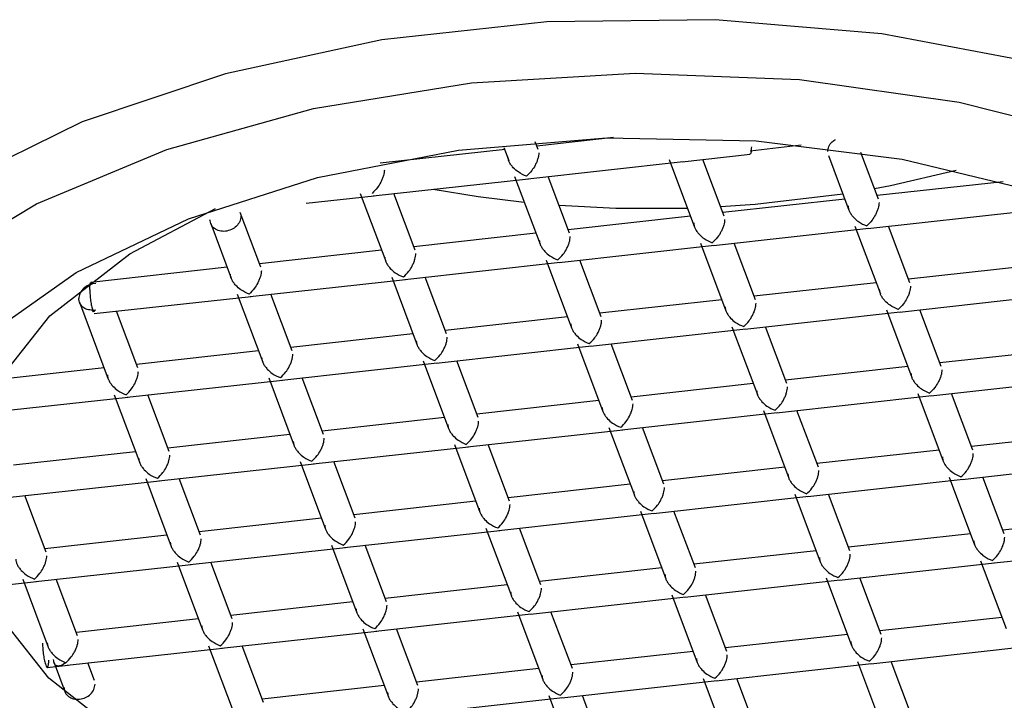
# Model space of a CAD drawing. Header units: millimetres. Extents: x 3784.609 to 3784.769, y 2098.418 to 2098.695.
# Tile 6 of 9: x 3784.615 to 3784.628, y 2098.664 to 2098.673. Entities that reach past the tile are written whole.
import ezdxf

# ---------------------------------------------------------------- set-up
doc = ezdxf.new("R2010")
doc.units = ezdxf.units.MM
doc.layers.add('SANINDUSA', color=3, linetype='Continuous')

msp = doc.modelspace()

# ---------------------------------------------------------------- linework, layer by layer
at = {"layer": 'SANINDUSA'}
for p, q in [((3784.621592, 2098.671228), (3784.621555, 2098.671326)), ((3784.622546, 2098.671379), (3784.621575, 2098.671272)), ((3784.621174, 2098.671228), (3784.619587, 2098.671053)), ((3784.621155, 2098.671253), (3784.621217, 2098.671087)), ((3784.623419, 2098.671073), (3784.624282, 2098.671168)), ((3784.624283, 2098.671213), (3784.624929, 2098.671288)), ((3784.62591, 2098.670598), (3784.625687, 2098.671192)), ((3784.621459, 2098.670857), (3784.62343, 2098.671074)), ((3784.623253, 2098.671101), (3784.623576, 2098.670242)), ((3784.62395, 2098.670382), (3784.62368, 2098.671102)), ((3784.625274, 2098.671154), (3784.625536, 2098.670458)), ((3784.619499, 2098.670641), (3784.62147, 2098.670858)), ((3784.621293, 2098.670885), (3784.621616, 2098.670026)), ((3784.621991, 2098.670166), (3784.62172, 2098.670886)), ((3784.627492, 2098.670819), (3784.625893, 2098.670643)), ((3784.619333, 2098.670669), (3784.619656, 2098.66981)), ((3784.620031, 2098.66995), (3784.61976, 2098.67067)), ((3784.618647, 2098.670547), (3784.61951, 2098.670642)), ((3784.625483, 2098.670598), (3784.623934, 2098.670427)), ((3784.618071, 2098.669734), (3784.617809, 2098.670431)), ((3784.625777, 2098.670228), (3784.627768, 2098.670447)), ((3784.623523, 2098.670382), (3784.621974, 2098.670211)), ((3784.617435, 2098.67029), (3784.617696, 2098.669594)), ((3784.623817, 2098.670012), (3784.625788, 2098.670229)), ((3784.625612, 2098.670256), (3784.625935, 2098.669396)), ((3784.626309, 2098.669537), (3784.626039, 2098.670256)), ((3784.621563, 2098.670166), (3784.620014, 2098.669995)), ((3784.619604, 2098.66995), (3784.618054, 2098.669779)), ((3784.621858, 2098.669796), (3784.623829, 2098.670013)), ((3784.623652, 2098.67004), (3784.623975, 2098.66918)), ((3784.624349, 2098.669321), (3784.624079, 2098.67004)), ((3784.619898, 2098.66958), (3784.621869, 2098.669797)), ((3784.621692, 2098.669824), (3784.622015, 2098.668964)), ((3784.622389, 2098.669105), (3784.622119, 2098.669825)), ((3784.617644, 2098.669734), (3784.615914, 2098.669543)), ((3784.627842, 2098.669752), (3784.626292, 2098.669582)), ((3784.617938, 2098.669364), (3784.619909, 2098.669581)), ((3784.619732, 2098.669608), (3784.620055, 2098.668748)), ((3784.62043, 2098.668889), (3784.620159, 2098.669609)), ((3784.615978, 2098.669528), (3784.615937, 2098.669523)), ((3784.625882, 2098.669536), (3784.624332, 2098.669366)), ((3784.615958, 2098.669146), (3784.617949, 2098.669365)), ((3784.617772, 2098.669392), (3784.618095, 2098.668532)), ((3784.61847, 2098.668673), (3784.618199, 2098.669393)), ((3784.623922, 2098.66932), (3784.622373, 2098.66915)), ((3784.626176, 2098.669166), (3784.628147, 2098.669384)), ((3784.615769, 2098.669291), (3784.616135, 2098.668316)), ((3784.615937, 2098.669189), (3784.615978, 2098.669193)), ((3784.615946, 2098.669167), (3784.615937, 2098.669189)), ((3784.615937, 2098.669189), (3784.615962, 2098.669179)), ((3784.615962, 2098.669179), (3784.615946, 2098.669167)), ((3784.61651, 2098.668457), (3784.61624, 2098.669177)), ((3784.62601, 2098.669195), (3784.626333, 2098.668335)), ((3784.626708, 2098.668476), (3784.626437, 2098.669195)), ((3784.621962, 2098.669104), (3784.620413, 2098.668934)), ((3784.624216, 2098.66895), (3784.626187, 2098.669168)), ((3784.622256, 2098.668734), (3784.624227, 2098.668952)), ((3784.624051, 2098.668979), (3784.624374, 2098.668119)), ((3784.624748, 2098.66826), (3784.624478, 2098.668979)), ((3784.620002, 2098.668888), (3784.618453, 2098.668718)), ((3784.618043, 2098.668673), (3784.616493, 2098.668502)), ((3784.620297, 2098.668518), (3784.622267, 2098.668736)), ((3784.622091, 2098.668763), (3784.622414, 2098.667903)), ((3784.622788, 2098.668044), (3784.622518, 2098.668763)), ((3784.628241, 2098.668691), (3784.626691, 2098.66852)), ((3784.620131, 2098.668547), (3784.620454, 2098.667687)), ((3784.620828, 2098.667828), (3784.620558, 2098.668547)), ((3784.616083, 2098.668457), (3784.614866, 2098.668322)), ((3784.618337, 2098.668303), (3784.620308, 2098.66852)), ((3784.626281, 2098.668475), (3784.624731, 2098.668304)), ((3784.616377, 2098.668087), (3784.618348, 2098.668304)), ((3784.618171, 2098.668331), (3784.618494, 2098.667471)), ((3784.618868, 2098.667612), (3784.618598, 2098.668331)), ((3784.626575, 2098.668105), (3784.628546, 2098.668322)), ((3784.624321, 2098.668259), (3784.622771, 2098.668088)), ((3784.614909, 2098.667925), (3784.616388, 2098.668088)), ((3784.616211, 2098.668115), (3784.616534, 2098.667255)), ((3784.616909, 2098.667396), (3784.616638, 2098.668115)), ((3784.624615, 2098.667889), (3784.626586, 2098.668106)), ((3784.626409, 2098.668133), (3784.626732, 2098.667274)), ((3784.627107, 2098.667414), (3784.626836, 2098.668134)), ((3784.622361, 2098.668043), (3784.620812, 2098.667872)), ((3784.620401, 2098.667827), (3784.618852, 2098.667656)), ((3784.622655, 2098.667673), (3784.624626, 2098.66789)), ((3784.624449, 2098.667917), (3784.624772, 2098.667058)), ((3784.625147, 2098.667199), (3784.624876, 2098.667918)), ((3784.620695, 2098.667457), (3784.622666, 2098.667674)), ((3784.62249, 2098.667701), (3784.622813, 2098.666842)), ((3784.623187, 2098.666983), (3784.622917, 2098.667702)), ((3784.618441, 2098.667611), (3784.616892, 2098.66744)), ((3784.628639, 2098.66763), (3784.62709, 2098.667459)), ((3784.618736, 2098.667241), (3784.620706, 2098.667458)), ((3784.62053, 2098.667485), (3784.620853, 2098.666626)), ((3784.621227, 2098.666767), (3784.620957, 2098.667486)), ((3784.616482, 2098.667395), (3784.614932, 2098.667225)), ((3784.62668, 2098.667414), (3784.62513, 2098.667243)), ((3784.616776, 2098.667025), (3784.618747, 2098.667242)), ((3784.61857, 2098.667269), (3784.618893, 2098.66641)), ((3784.619267, 2098.666551), (3784.618997, 2098.66727)), ((3784.62472, 2098.667198), (3784.62317, 2098.667027)), ((3784.626974, 2098.667044), (3784.628945, 2098.667261)), ((3784.61661, 2098.667054), (3784.616933, 2098.666194)), ((3784.617307, 2098.666335), (3784.617037, 2098.667054)), ((3784.625014, 2098.666828), (3784.626985, 2098.667045)), ((3784.626808, 2098.667072), (3784.627131, 2098.666212)), ((3784.627505, 2098.666353), (3784.627235, 2098.667073)), ((3784.614816, 2098.666809), (3784.616787, 2098.667026)), ((3784.62276, 2098.666982), (3784.62121, 2098.666811)), ((3784.615348, 2098.666119), (3784.615077, 2098.666838)), ((3784.623054, 2098.666612), (3784.625025, 2098.666829)), ((3784.624848, 2098.666856), (3784.625171, 2098.665996)), ((3784.625546, 2098.666137), (3784.625275, 2098.666857)), ((3784.6208, 2098.666766), (3784.619251, 2098.666595)), ((3784.61884, 2098.66655), (3784.617291, 2098.666379)), ((3784.621094, 2098.666396), (3784.623065, 2098.666613)), ((3784.622888, 2098.66664), (3784.623211, 2098.66578)), ((3784.623586, 2098.665921), (3784.623315, 2098.666641)), ((3784.629038, 2098.666568), (3784.627489, 2098.666398)), ((3784.620929, 2098.666424), (3784.621252, 2098.665565)), ((3784.621626, 2098.665705), (3784.621356, 2098.666425)), ((3784.61688, 2098.666334), (3784.615331, 2098.666163)), ((3784.619134, 2098.66618), (3784.621105, 2098.666397)), ((3784.627078, 2098.666353), (3784.625529, 2098.666182)), ((3784.617175, 2098.665964), (3784.619145, 2098.666181)), ((3784.618969, 2098.666208), (3784.619292, 2098.665349)), ((3784.619666, 2098.665489), (3784.619396, 2098.666209)), ((3784.627373, 2098.665983), (3784.629343, 2098.6662)), ((3784.625119, 2098.666137), (3784.623569, 2098.665966)), ((3784.615215, 2098.665748), (3784.617186, 2098.665965)), ((3784.617009, 2098.665992), (3784.617332, 2098.665133)), ((3784.617706, 2098.665273), (3784.617436, 2098.665993)), ((3784.623159, 2098.665921), (3784.621609, 2098.66575)), ((3784.625413, 2098.665767), (3784.627384, 2098.665984)), ((3784.627207, 2098.666011), (3784.62753, 2098.665151)), ((3784.625247, 2098.665795), (3784.62557, 2098.664935)), ((3784.625944, 2098.665076), (3784.625674, 2098.665795)), ((3784.614727, 2098.665694), (3784.615226, 2098.665749)), ((3784.615049, 2098.665776), (3784.615372, 2098.664917)), ((3784.615746, 2098.665057), (3784.615476, 2098.665777)), ((3784.621199, 2098.665705), (3784.619649, 2098.665534)), ((3784.623453, 2098.665551), (3784.625424, 2098.665768)), ((3784.621493, 2098.665335), (3784.623464, 2098.665552)), ((3784.623287, 2098.665579), (3784.62361, 2098.664719)), ((3784.623985, 2098.66486), (3784.623714, 2098.665579)), ((3784.619239, 2098.665489), (3784.61769, 2098.665318)), ((3784.619533, 2098.665119), (3784.621504, 2098.665336)), ((3784.621327, 2098.665363), (3784.62165, 2098.664503)), ((3784.622025, 2098.664644), (3784.621754, 2098.665363)), ((3784.617279, 2098.665273), (3784.61573, 2098.665102)), ((3784.627477, 2098.665291), (3784.625928, 2098.665121)), ((3784.617573, 2098.664903), (3784.619544, 2098.66512)), ((3784.619368, 2098.665147), (3784.619691, 2098.664287)), ((3784.620065, 2098.664428), (3784.619795, 2098.665147)), ((3784.625517, 2098.665075), (3784.623968, 2098.664905)), ((3784.617408, 2098.664931), (3784.617731, 2098.664071)), ((3784.618105, 2098.664212), (3784.617835, 2098.664932)), ((3784.625812, 2098.664705), (3784.627782, 2098.664922)), ((3784.615614, 2098.664687), (3784.617584, 2098.664904)), ((3784.623558, 2098.664859), (3784.622008, 2098.664689)), ((3784.61536, 2098.664659), (3784.615625, 2098.664688)), ((3784.615448, 2098.664715), (3784.615585, 2098.664351)), ((3784.615959, 2098.664492), (3784.615875, 2098.664716)), ((3784.623852, 2098.664489), (3784.625823, 2098.664707)), ((3784.625646, 2098.664734), (3784.625969, 2098.663874)), ((3784.626343, 2098.664015), (3784.626073, 2098.664734)), ((3784.621598, 2098.664643), (3784.620048, 2098.664473)), ((3784.619638, 2098.664427), (3784.618088, 2098.664257)), ((3784.621892, 2098.664273), (3784.623863, 2098.664491)), ((3784.623686, 2098.664518), (3784.624009, 2098.663658)), ((3784.624383, 2098.663799), (3784.624113, 2098.664518)), ((3784.621726, 2098.664302), (3784.622049, 2098.663442)), ((3784.622424, 2098.663583), (3784.622153, 2098.664302)), ((3784.619932, 2098.664057), (3784.621903, 2098.664275))]:
    msp.add_line(p, q, dxfattribs=at)
at = {"layer": 'SANINDUSA', "flags": 128}
for points in [[(3784.63286, 2098.670124), (3784.631481, 2098.671008), (3784.629834, 2098.671746), (3784.627971, 2098.672315), (3784.625951, 2098.672695), (3784.623839, 2098.672875), (3784.621702, 2098.672849), (3784.619607, 2098.672618), (3784.617621, 2098.672189), (3784.615806, 2098.671577), (3784.614222, 2098.670799), (3784.612917, 2098.669882), (3784.611933, 2098.668854), (3784.611302, 2098.667748)], [(3784.61159, 2098.666563), (3784.611977, 2098.667676), (3784.61273, 2098.668732), (3784.613824, 2098.669697), (3784.615223, 2098.670539), (3784.61688, 2098.67123), (3784.618741, 2098.671747), (3784.620744, 2098.672073), (3784.622823, 2098.672197), (3784.624909, 2098.672115), (3784.626933, 2098.67183), (3784.628829, 2098.671351), (3784.630532, 2098.670694), (3784.631988, 2098.669881), (3784.633148, 2098.668938)], [(3784.613239, 2098.664891), (3784.613038, 2098.665915), (3784.613199, 2098.66694), (3784.613716, 2098.667931), (3784.61457, 2098.668851), (3784.615729, 2098.669667), (3784.617153, 2098.670349), (3784.61879, 2098.670873), (3784.62058, 2098.67122), (3784.622458, 2098.671377), (3784.624358, 2098.671338), (3784.62621, 2098.671106), (3784.627948, 2098.670688)], [(3784.62586, 2098.670733), (3784.626061, 2098.670772), (3784.626898, 2098.670966)], [(3784.62026, 2098.670725), (3784.620828, 2098.670633), (3784.621415, 2098.670562)], [(3784.623905, 2098.670503), (3784.624346, 2098.670533), (3784.625458, 2098.670665)], [(3784.618142, 2098.662884), (3784.617668, 2098.66307), (3784.616388, 2098.663732), (3784.615379, 2098.66452), (3784.614684, 2098.665402), (3784.614331, 2098.666341), (3784.614334, 2098.6673), (3784.614694, 2098.668238), (3784.615395, 2098.669119), (3784.61641, 2098.669905), (3784.617497, 2098.670479)], [(3784.621856, 2098.670523), (3784.622578, 2098.670486), (3784.623484, 2098.670486)]]:
    msp.add_lwpolyline(points, dxfattribs=at)
at = {"layer": 'SANINDUSA'}
for points, knots in [([(3784.625266, 2098.671201), (3784.625269, 2098.671224), (3784.625275, 2098.671268), (3784.625314, 2098.671324), (3784.625351, 2098.671347), (3784.625365, 2098.671356)], [0, 0, 0, 0, 0.375299, 0.750578, 1, 1, 1, 1]), ([(3784.621599, 2098.671184), (3784.621598, 2098.671173), (3784.621597, 2098.67115), (3784.621587, 2098.671111), (3784.621573, 2098.671069), (3784.621548, 2098.671016), (3784.621504, 2098.670948), (3784.621465, 2098.670911), (3784.621442, 2098.670888)], [0, 0, 0, 0, 0.0992219, 0.2048886, 0.3197924, 0.4464306, 0.6702856, 1, 1, 1, 1]), ([(3784.624297, 2098.67126), (3784.624296, 2098.67124), (3784.624295, 2098.6712), (3784.624288, 2098.67117), (3784.624281, 2098.671171), (3784.624279, 2098.671172)], [0, 0, 0, 0, 0.3969388, 0.7938647, 1, 1, 1, 1]), ([(3784.621442, 2098.670888), (3784.621408, 2098.670904), (3784.621349, 2098.670931), (3784.621283, 2098.670987), (3784.621245, 2098.671033), (3784.621223, 2098.671071), (3784.621209, 2098.671108), (3784.621207, 2098.67113), (3784.621207, 2098.671141)], [0, 0, 0, 0, 0.329684, 0.553577, 0.680203, 0.795156, 0.900795, 1, 1, 1, 1]), ([(3784.619639, 2098.670968), (3784.619638, 2098.670957), (3784.619637, 2098.670934), (3784.619628, 2098.670895), (3784.619613, 2098.670853), (3784.619588, 2098.6708), (3784.619544, 2098.670732), (3784.619505, 2098.670695), (3784.619483, 2098.670672)], [0, 0, 0, 0, 0.099245, 0.204842, 0.319824, 0.446476, 0.670269, 1, 1, 1, 1]), ([(3784.625917, 2098.670555), (3784.625916, 2098.670544), (3784.625915, 2098.670521), (3784.625906, 2098.670482), (3784.625891, 2098.67044), (3784.625867, 2098.670387), (3784.625822, 2098.670319), (3784.625784, 2098.670281), (3784.625761, 2098.670259)], [0, 0, 0, 0, 0.0992457, 0.2048355, 0.3198187, 0.4463967, 0.6702654, 1, 1, 1, 1]), ([(3784.625525, 2098.670512), (3784.625526, 2098.670501), (3784.625528, 2098.670478), (3784.625541, 2098.670441), (3784.625564, 2098.670404), (3784.625601, 2098.670358), (3784.625666, 2098.670301), (3784.625726, 2098.670274), (3784.625761, 2098.670259)], [0, 0, 0, 0, 0.099283, 0.204902, 0.319797, 0.446415, 0.670271, 1, 1, 1, 1]), ([(3784.617818, 2098.670381), (3784.617815, 2098.670358), (3784.61781, 2098.670314), (3784.617764, 2098.670253), (3784.6177, 2098.670208), (3784.617622, 2098.670187), (3784.617545, 2098.670191), (3784.617481, 2098.670222), (3784.617435, 2098.670273), (3784.617429, 2098.670316), (3784.617426, 2098.670338)], [0, 0, 0, 0, 0.1249907, 0.2500106, 0.3750092, 0.5000114, 0.625008, 0.7500144, 0.875029, 1, 1, 1, 1]), ([(3784.623565, 2098.670296), (3784.623566, 2098.670285), (3784.623568, 2098.670262), (3784.623582, 2098.670225), (3784.623604, 2098.670188), (3784.623642, 2098.670142), (3784.623707, 2098.670085), (3784.623766, 2098.670059), (3784.623801, 2098.670043)], [0, 0, 0, 0, 0.099215, 0.204838, 0.319799, 0.446417, 0.670277, 1, 1, 1, 1]), ([(3784.623957, 2098.670339), (3784.623957, 2098.670328), (3784.623955, 2098.670305), (3784.623946, 2098.670266), (3784.623932, 2098.670224), (3784.623907, 2098.670171), (3784.623862, 2098.670103), (3784.623824, 2098.670065), (3784.623801, 2098.670043)], [0, 0, 0, 0, 0.099294, 0.204887, 0.319791, 0.446438, 0.670284, 1, 1, 1, 1]), ([(3784.621605, 2098.67008), (3784.621606, 2098.670069), (3784.621608, 2098.670046), (3784.621622, 2098.670009), (3784.621644, 2098.669972), (3784.621682, 2098.669926), (3784.621747, 2098.669869), (3784.621806, 2098.669843), (3784.621841, 2098.669827)], [0, 0, 0, 0, 0.099295, 0.204909, 0.319864, 0.446413, 0.670257, 1, 1, 1, 1]), ([(3784.621841, 2098.669827), (3784.621865, 2098.669849), (3784.621904, 2098.669886), (3784.621947, 2098.669955), (3784.621972, 2098.670008), (3784.621987, 2098.67005), (3784.621996, 2098.670089), (3784.621997, 2098.670112), (3784.621997, 2098.670123)], [0, 0, 0, 0, 0.329713, 0.553551, 0.680185, 0.795115, 0.900739, 1, 1, 1, 1]), ([(3784.619646, 2098.669864), (3784.619646, 2098.669853), (3784.619648, 2098.66983), (3784.619662, 2098.669793), (3784.619684, 2098.669756), (3784.619722, 2098.66971), (3784.619787, 2098.669653), (3784.619846, 2098.669627), (3784.619881, 2098.669611)], [0, 0, 0, 0, 0.099231, 0.204839, 0.319798, 0.446414, 0.670269, 1, 1, 1, 1]), ([(3784.619881, 2098.669611), (3784.619905, 2098.669633), (3784.619944, 2098.66967), (3784.619987, 2098.669739), (3784.620012, 2098.669792), (3784.620027, 2098.669834), (3784.620036, 2098.669873), (3784.620037, 2098.669896), (3784.620038, 2098.669907)], [0, 0, 0, 0, 0.329693, 0.553611, 0.680179, 0.795116, 0.900748, 1, 1, 1, 1]), ([(3784.618078, 2098.669691), (3784.618077, 2098.66968), (3784.618076, 2098.669657), (3784.618067, 2098.669618), (3784.618052, 2098.669576), (3784.618027, 2098.669523), (3784.617983, 2098.669455), (3784.617944, 2098.669417), (3784.617922, 2098.669395)], [0, 0, 0, 0, 0.099222, 0.204889, 0.319791, 0.446431, 0.670286, 1, 1, 1, 1]), ([(3784.615901, 2098.669451), (3784.615902, 2098.66947), (3784.615903, 2098.669509), (3784.615911, 2098.66954), (3784.615923, 2098.669549), (3784.615932, 2098.669532), (3784.615937, 2098.669523)], [0, 0, 0, 0, 0.250032, 0.500019, 0.750037, 1, 1, 1, 1]), ([(3784.617922, 2098.669395), (3784.617887, 2098.669411), (3784.617828, 2098.669438), (3784.617762, 2098.669494), (3784.617724, 2098.66954), (3784.617702, 2098.669578), (3784.617688, 2098.669614), (3784.617687, 2098.669637), (3784.617686, 2098.669648)], [0, 0, 0, 0, 0.329736, 0.553575, 0.680202, 0.795153, 0.900794, 1, 1, 1, 1]), ([(3784.615937, 2098.669523), (3784.615914, 2098.669516), (3784.615866, 2098.669502), (3784.615809, 2098.669457), (3784.615769, 2098.669399), (3784.615764, 2098.669358), (3784.615762, 2098.669337)], [0, 0, 0, 0, 0.250003, 0.499983, 0.749984, 1, 1, 1, 1]), ([(3784.615901, 2098.669451), (3784.615902, 2098.669429), (3784.615903, 2098.669385), (3784.615911, 2098.669311), (3784.615923, 2098.66924), (3784.615932, 2098.669206), (3784.615937, 2098.669189)], [0, 0, 0, 0, 0.249968, 0.499942, 0.749933, 1, 1, 1, 1]), ([(3784.62616, 2098.669198), (3784.626125, 2098.669214), (3784.626066, 2098.66924), (3784.626, 2098.669296), (3784.625962, 2098.669342), (3784.625941, 2098.66938), (3784.625927, 2098.669417), (3784.625925, 2098.669439), (3784.625924, 2098.66945)], [0, 0, 0, 0, 0.329683, 0.55357, 0.680195, 0.795151, 0.900708, 1, 1, 1, 1]), ([(3784.626316, 2098.669493), (3784.626315, 2098.669482), (3784.626314, 2098.66946), (3784.626305, 2098.66942), (3784.62629, 2098.669378), (3784.626265, 2098.669326), (3784.626221, 2098.669257), (3784.626183, 2098.66922), (3784.62616, 2098.669198)], [0, 0, 0, 0, 0.099246, 0.204844, 0.319827, 0.44641, 0.670266, 1, 1, 1, 1]), ([(3784.615937, 2098.669189), (3784.615914, 2098.669191), (3784.615866, 2098.669194), (3784.615809, 2098.669227), (3784.615769, 2098.669276), (3784.615764, 2098.669316), (3784.615762, 2098.669337)], [0, 0, 0, 0, 0.2499964, 0.5000102, 0.7500371, 1, 1, 1, 1]), ([(3784.623964, 2098.669234), (3784.623965, 2098.669223), (3784.623967, 2098.669201), (3784.62398, 2098.669164), (3784.624003, 2098.669126), (3784.62404, 2098.66908), (3784.624105, 2098.669023), (3784.624165, 2098.668997), (3784.6242, 2098.668982)], [0, 0, 0, 0, 0.099295, 0.204895, 0.319854, 0.446466, 0.670258, 1, 1, 1, 1]), ([(3784.6242, 2098.668982), (3784.624223, 2098.669004), (3784.624263, 2098.669041), (3784.624305, 2098.66911), (3784.624331, 2098.669162), (3784.624345, 2098.669204), (3784.624354, 2098.669244), (3784.624355, 2098.669266), (3784.624356, 2098.669278)], [0, 0, 0, 0, 0.329721, 0.553565, 0.680196, 0.795126, 0.900754, 1, 1, 1, 1]), ([(3784.62224, 2098.668766), (3784.622264, 2098.668788), (3784.622303, 2098.668825), (3784.622346, 2098.668894), (3784.622371, 2098.668946), (3784.622385, 2098.668988), (3784.622394, 2098.669028), (3784.622396, 2098.66905), (3784.622396, 2098.669062)], [0, 0, 0, 0, 0.329695, 0.553612, 0.68018, 0.795116, 0.900748, 1, 1, 1, 1]), ([(3784.622004, 2098.669018), (3784.622005, 2098.669007), (3784.622007, 2098.668985), (3784.622021, 2098.668948), (3784.622043, 2098.66891), (3784.622081, 2098.668864), (3784.622146, 2098.668807), (3784.622205, 2098.668781), (3784.62224, 2098.668766)], [0, 0, 0, 0, 0.0992143, 0.2048341, 0.3197962, 0.4464136, 0.6702706, 1, 1, 1, 1]), ([(3784.620044, 2098.668802), (3784.620045, 2098.668791), (3784.620047, 2098.668769), (3784.620061, 2098.668732), (3784.620083, 2098.668694), (3784.620121, 2098.668649), (3784.620186, 2098.668591), (3784.620245, 2098.668565), (3784.62028, 2098.66855)], [0, 0, 0, 0, 0.099217, 0.20484, 0.319804, 0.446428, 0.670241, 1, 1, 1, 1]), ([(3784.62028, 2098.66855), (3784.620304, 2098.668572), (3784.620343, 2098.668609), (3784.620386, 2098.668678), (3784.620411, 2098.66873), (3784.620426, 2098.668772), (3784.620435, 2098.668812), (3784.620436, 2098.668835), (3784.620436, 2098.668846)], [0, 0, 0, 0, 0.329701, 0.553548, 0.680118, 0.795124, 0.900752, 1, 1, 1, 1]), ([(3784.618085, 2098.668586), (3784.618085, 2098.668576), (3784.618087, 2098.668553), (3784.618101, 2098.668516), (3784.618123, 2098.668478), (3784.618161, 2098.668433), (3784.618226, 2098.668375), (3784.618285, 2098.668349), (3784.61832, 2098.668334)], [0, 0, 0, 0, 0.099298, 0.204915, 0.319874, 0.446428, 0.670279, 1, 1, 1, 1]), ([(3784.61832, 2098.668334), (3784.618344, 2098.668356), (3784.618383, 2098.668393), (3784.618426, 2098.668462), (3784.618451, 2098.668515), (3784.618466, 2098.668556), (3784.618475, 2098.668596), (3784.618476, 2098.668619), (3784.618476, 2098.66863)], [0, 0, 0, 0, 0.329687, 0.553599, 0.68017, 0.795104, 0.900733, 1, 1, 1, 1]), ([(3784.626715, 2098.668432), (3784.626714, 2098.668421), (3784.626713, 2098.668398), (3784.626704, 2098.668359), (3784.626689, 2098.668317), (3784.626664, 2098.668264), (3784.62662, 2098.668196), (3784.626581, 2098.668159), (3784.626559, 2098.668136)], [0, 0, 0, 0, 0.099239, 0.204895, 0.319798, 0.446435, 0.670291, 1, 1, 1, 1]), ([(3784.616125, 2098.66837), (3784.616126, 2098.66836), (3784.616127, 2098.668337), (3784.616141, 2098.6683), (3784.616163, 2098.668262), (3784.616201, 2098.668217), (3784.616266, 2098.668159), (3784.616325, 2098.668133), (3784.616361, 2098.668118)], [0, 0, 0, 0, 0.099232, 0.204837, 0.319802, 0.446421, 0.670275, 1, 1, 1, 1]), ([(3784.616361, 2098.668118), (3784.616384, 2098.66814), (3784.616424, 2098.668177), (3784.616466, 2098.668246), (3784.616491, 2098.668299), (3784.616506, 2098.66834), (3784.616515, 2098.66838), (3784.616516, 2098.668403), (3784.616517, 2098.668414)], [0, 0, 0, 0, 0.3297204, 0.5535641, 0.680127, 0.7951315, 0.9006834, 1, 1, 1, 1]), ([(3784.626323, 2098.668389), (3784.626324, 2098.668378), (3784.626325, 2098.668356), (3784.626339, 2098.668319), (3784.626361, 2098.668281), (3784.626399, 2098.668235), (3784.626464, 2098.668178), (3784.626523, 2098.668152), (3784.626559, 2098.668136)], [0, 0, 0, 0, 0.099233, 0.204843, 0.319803, 0.446422, 0.67023, 1, 1, 1, 1]), ([(3784.624363, 2098.668173), (3784.624364, 2098.668162), (3784.624365, 2098.66814), (3784.624379, 2098.668103), (3784.624401, 2098.668065), (3784.624439, 2098.668019), (3784.624504, 2098.667962), (3784.624563, 2098.667936), (3784.624599, 2098.66792)], [0, 0, 0, 0, 0.099283, 0.204902, 0.319797, 0.446415, 0.670271, 1, 1, 1, 1]), ([(3784.624599, 2098.66792), (3784.624622, 2098.667942), (3784.624662, 2098.667979), (3784.624704, 2098.668048), (3784.624729, 2098.668101), (3784.624744, 2098.668143), (3784.624753, 2098.668182), (3784.624754, 2098.668205), (3784.624755, 2098.668216)], [0, 0, 0, 0, 0.329672, 0.553606, 0.680175, 0.795114, 0.900747, 1, 1, 1, 1]), ([(3784.622403, 2098.667957), (3784.622404, 2098.667946), (3784.622406, 2098.667924), (3784.622419, 2098.667887), (3784.622442, 2098.667849), (3784.622479, 2098.667803), (3784.622544, 2098.667746), (3784.622604, 2098.66772), (3784.622639, 2098.667704)], [0, 0, 0, 0, 0.099232, 0.204852, 0.319811, 0.446431, 0.670283, 1, 1, 1, 1]), ([(3784.622639, 2098.667704), (3784.622662, 2098.667726), (3784.622702, 2098.667763), (3784.622744, 2098.667832), (3784.62277, 2098.667885), (3784.622784, 2098.667927), (3784.622793, 2098.667966), (3784.622794, 2098.667989), (3784.622795, 2098.668)], [0, 0, 0, 0, 0.3296974, 0.5535414, 0.6801092, 0.795114, 0.900666, 1, 1, 1, 1]), ([(3784.620443, 2098.667741), (3784.620444, 2098.66773), (3784.620446, 2098.667708), (3784.62046, 2098.667671), (3784.620482, 2098.667633), (3784.62052, 2098.667587), (3784.620585, 2098.66753), (3784.620644, 2098.667504), (3784.620679, 2098.667488)], [0, 0, 0, 0, 0.099297, 0.204912, 0.319869, 0.44642, 0.670268, 1, 1, 1, 1]), ([(3784.620679, 2098.667488), (3784.620703, 2098.667511), (3784.620742, 2098.667547), (3784.620785, 2098.667616), (3784.62081, 2098.667669), (3784.620824, 2098.667711), (3784.620833, 2098.66775), (3784.620835, 2098.667773), (3784.620835, 2098.667784)], [0, 0, 0, 0, 0.329708, 0.553554, 0.680188, 0.795123, 0.900751, 1, 1, 1, 1]), ([(3784.618719, 2098.667273), (3784.618743, 2098.667295), (3784.618782, 2098.667332), (3784.618825, 2098.6674), (3784.61885, 2098.667453), (3784.618865, 2098.667495), (3784.618874, 2098.667534), (3784.618875, 2098.667557), (3784.618875, 2098.667568)], [0, 0, 0, 0, 0.3297072, 0.553588, 0.6801525, 0.7951234, 0.9007156, 1, 1, 1, 1]), ([(3784.618483, 2098.667525), (3784.618484, 2098.667514), (3784.618486, 2098.667492), (3784.6185, 2098.667455), (3784.618522, 2098.667417), (3784.61856, 2098.667371), (3784.618625, 2098.667314), (3784.618684, 2098.667288), (3784.618719, 2098.667273)], [0, 0, 0, 0, 0.099266, 0.204875, 0.319801, 0.446422, 0.67025, 1, 1, 1, 1]), ([(3784.616524, 2098.667309), (3784.616524, 2098.667298), (3784.616526, 2098.667276), (3784.61654, 2098.667239), (3784.616562, 2098.667201), (3784.6166, 2098.667155), (3784.616665, 2098.667098), (3784.616724, 2098.667072), (3784.616759, 2098.667057)], [0, 0, 0, 0, 0.099249, 0.204869, 0.319831, 0.446419, 0.67027, 1, 1, 1, 1]), ([(3784.616759, 2098.667057), (3784.616783, 2098.667079), (3784.616822, 2098.667116), (3784.616865, 2098.667185), (3784.61689, 2098.667237), (3784.616905, 2098.667279), (3784.616914, 2098.667318), (3784.616915, 2098.667341), (3784.616915, 2098.667352)], [0, 0, 0, 0, 0.329689, 0.553539, 0.680148, 0.79512, 0.90075, 1, 1, 1, 1]), ([(3784.626721, 2098.667328), (3784.626722, 2098.667317), (3784.626724, 2098.667294), (3784.626738, 2098.667257), (3784.62676, 2098.66722), (3784.626798, 2098.667174), (3784.626863, 2098.667117), (3784.626922, 2098.667091), (3784.626957, 2098.667075)], [0, 0, 0, 0, 0.099217, 0.204839, 0.319801, 0.446424, 0.670261, 1, 1, 1, 1]), ([(3784.626957, 2098.667075), (3784.626981, 2098.667097), (3784.62702, 2098.667134), (3784.627063, 2098.667203), (3784.627088, 2098.667256), (3784.627103, 2098.667298), (3784.627112, 2098.667337), (3784.627113, 2098.66736), (3784.627113, 2098.667371)], [0, 0, 0, 0, 0.329689, 0.5535733, 0.6801815, 0.7951173, 0.9007493, 1, 1, 1, 1]), ([(3784.624762, 2098.667112), (3784.624762, 2098.667101), (3784.624764, 2098.667078), (3784.624778, 2098.667042), (3784.6248, 2098.667004), (3784.624838, 2098.666958), (3784.624903, 2098.666901), (3784.624962, 2098.666875), (3784.624998, 2098.666859)], [0, 0, 0, 0, 0.099265, 0.204884, 0.319812, 0.446428, 0.670257, 1, 1, 1, 1]), ([(3784.624998, 2098.666859), (3784.625021, 2098.666881), (3784.625061, 2098.666918), (3784.625103, 2098.666987), (3784.625128, 2098.66704), (3784.625143, 2098.667082), (3784.625152, 2098.667121), (3784.625153, 2098.667144), (3784.625154, 2098.667155)], [0, 0, 0, 0, 0.3297, 0.553575, 0.680142, 0.79511, 0.900736, 1, 1, 1, 1]), ([(3784.623038, 2098.666643), (3784.623061, 2098.666665), (3784.623101, 2098.666702), (3784.623143, 2098.666771), (3784.623168, 2098.666824), (3784.623183, 2098.666866), (3784.623192, 2098.666905), (3784.623193, 2098.666928), (3784.623194, 2098.666939)], [0, 0, 0, 0, 0.329707, 0.553587, 0.680152, 0.795123, 0.900716, 1, 1, 1, 1]), ([(3784.622802, 2098.666896), (3784.622803, 2098.666885), (3784.622804, 2098.666862), (3784.622818, 2098.666826), (3784.62284, 2098.666788), (3784.622878, 2098.666742), (3784.622943, 2098.666685), (3784.623002, 2098.666659), (3784.623038, 2098.666643)], [0, 0, 0, 0, 0.099267, 0.204874, 0.319801, 0.446422, 0.670253, 1, 1, 1, 1]), ([(3784.620842, 2098.66668), (3784.620843, 2098.666669), (3784.620845, 2098.666646), (3784.620858, 2098.66661), (3784.62088, 2098.666572), (3784.620918, 2098.666526), (3784.620983, 2098.666469), (3784.621043, 2098.666443), (3784.621078, 2098.666427)], [0, 0, 0, 0, 0.0992473, 0.2048663, 0.3198275, 0.4464136, 0.670269, 1, 1, 1, 1]), ([(3784.621078, 2098.666427), (3784.621101, 2098.666449), (3784.621141, 2098.666486), (3784.621183, 2098.666555), (3784.621209, 2098.666608), (3784.621223, 2098.66665), (3784.621232, 2098.666689), (3784.621233, 2098.666712), (3784.621234, 2098.666723)], [0, 0, 0, 0, 0.329685, 0.5535511, 0.680151, 0.7950855, 0.9007152, 1, 1, 1, 1]), ([(3784.618882, 2098.666464), (3784.618883, 2098.666453), (3784.618885, 2098.66643), (3784.618899, 2098.666394), (3784.618921, 2098.666356), (3784.618958, 2098.66631), (3784.619024, 2098.666253), (3784.619083, 2098.666227), (3784.619118, 2098.666211)], [0, 0, 0, 0, 0.099265, 0.204882, 0.319841, 0.446425, 0.670276, 1, 1, 1, 1]), ([(3784.619118, 2098.666211), (3784.619142, 2098.666233), (3784.619181, 2098.66627), (3784.619224, 2098.666339), (3784.619249, 2098.666392), (3784.619263, 2098.666434), (3784.619272, 2098.666473), (3784.619274, 2098.666496), (3784.619274, 2098.666507)], [0, 0, 0, 0, 0.329689, 0.553573, 0.680181, 0.795118, 0.900749, 1, 1, 1, 1]), ([(3784.627356, 2098.666014), (3784.62738, 2098.666036), (3784.627419, 2098.666073), (3784.627462, 2098.666142), (3784.627487, 2098.666195), (3784.627501, 2098.666236), (3784.627511, 2098.666276), (3784.627512, 2098.666299), (3784.627512, 2098.66631)], [0, 0, 0, 0, 0.329708, 0.553554, 0.680153, 0.795125, 0.900716, 1, 1, 1, 1]), ([(3784.616922, 2098.666248), (3784.616923, 2098.666237), (3784.616925, 2098.666214), (3784.616939, 2098.666178), (3784.616961, 2098.66614), (3784.616999, 2098.666094), (3784.617064, 2098.666037), (3784.617123, 2098.666011), (3784.617158, 2098.665995)], [0, 0, 0, 0, 0.099262, 0.204877, 0.319833, 0.446444, 0.670265, 1, 1, 1, 1]), ([(3784.617158, 2098.665995), (3784.617182, 2098.666017), (3784.617221, 2098.666054), (3784.617264, 2098.666123), (3784.617289, 2098.666176), (3784.617304, 2098.666218), (3784.617313, 2098.666257), (3784.617314, 2098.66628), (3784.617314, 2098.666291)], [0, 0, 0, 0, 0.3296991, 0.5535743, 0.6801773, 0.7951101, 0.9007358, 1, 1, 1, 1]), ([(3784.62712, 2098.666266), (3784.627121, 2098.666256), (3784.627123, 2098.666233), (3784.627137, 2098.666196), (3784.627159, 2098.666158), (3784.627197, 2098.666113), (3784.627262, 2098.666055), (3784.627321, 2098.666029), (3784.627356, 2098.666014)], [0, 0, 0, 0, 0.099265, 0.204871, 0.319838, 0.446422, 0.670276, 1, 1, 1, 1]), ([(3784.615198, 2098.665779), (3784.615222, 2098.665801), (3784.615261, 2098.665838), (3784.615304, 2098.665907), (3784.615329, 2098.66596), (3784.615344, 2098.666002), (3784.615353, 2098.666041), (3784.615354, 2098.666064), (3784.615354, 2098.666075)], [0, 0, 0, 0, 0.329707, 0.553587, 0.680186, 0.795122, 0.900751, 1, 1, 1, 1]), ([(3784.62516, 2098.666051), (3784.625161, 2098.66604), (3784.625163, 2098.666017), (3784.625177, 2098.66598), (3784.625199, 2098.665942), (3784.625237, 2098.665897), (3784.625302, 2098.665839), (3784.625361, 2098.665813), (3784.625396, 2098.665798)], [0, 0, 0, 0, 0.099246, 0.204865, 0.319822, 0.446409, 0.670257, 1, 1, 1, 1]), ([(3784.625396, 2098.665798), (3784.62542, 2098.66582), (3784.625459, 2098.665857), (3784.625502, 2098.665926), (3784.625527, 2098.665979), (3784.625542, 2098.66602), (3784.625551, 2098.66606), (3784.625552, 2098.666083), (3784.625552, 2098.666094)], [0, 0, 0, 0, 0.329733, 0.553584, 0.680185, 0.79512, 0.90075, 1, 1, 1, 1]), ([(3784.614962, 2098.666032), (3784.614963, 2098.666021), (3784.614965, 2098.665998), (3784.614979, 2098.665962), (3784.615001, 2098.665924), (3784.615039, 2098.665878), (3784.615104, 2098.665821), (3784.615163, 2098.665795), (3784.615198, 2098.665779)], [0, 0, 0, 0, 0.099233, 0.204841, 0.319803, 0.446421, 0.670253, 1, 1, 1, 1]), ([(3784.623201, 2098.665835), (3784.623201, 2098.665824), (3784.623203, 2098.665801), (3784.623217, 2098.665764), (3784.623239, 2098.665726), (3784.623277, 2098.665681), (3784.623342, 2098.665624), (3784.623401, 2098.665597), (3784.623436, 2098.665582)], [0, 0, 0, 0, 0.0992474, 0.204866, 0.3198269, 0.4464426, 0.6702718, 1, 1, 1, 1]), ([(3784.623436, 2098.665582), (3784.62346, 2098.665604), (3784.623499, 2098.665641), (3784.623542, 2098.66571), (3784.623567, 2098.665763), (3784.623582, 2098.665804), (3784.623591, 2098.665844), (3784.623592, 2098.665867), (3784.623593, 2098.665878)], [0, 0, 0, 0, 0.3296912, 0.5535729, 0.680181, 0.7951182, 0.9007491, 1, 1, 1, 1]), ([(3784.621241, 2098.665619), (3784.621242, 2098.665608), (3784.621243, 2098.665585), (3784.621257, 2098.665548), (3784.621279, 2098.665511), (3784.621317, 2098.665465), (3784.621382, 2098.665408), (3784.621441, 2098.665381), (3784.621477, 2098.665366)], [0, 0, 0, 0, 0.0992625, 0.2048776, 0.3198321, 0.4464466, 0.6702646, 1, 1, 1, 1]), ([(3784.621477, 2098.665366), (3784.6215, 2098.665388), (3784.62154, 2098.665425), (3784.621582, 2098.665494), (3784.621607, 2098.665547), (3784.621622, 2098.665589), (3784.621631, 2098.665628), (3784.621632, 2098.665651), (3784.621633, 2098.665662)], [0, 0, 0, 0, 0.329699, 0.553575, 0.680178, 0.795109, 0.900736, 1, 1, 1, 1]), ([(3784.619517, 2098.66515), (3784.61954, 2098.665172), (3784.61958, 2098.665209), (3784.619622, 2098.665278), (3784.619648, 2098.665331), (3784.619662, 2098.665373), (3784.619671, 2098.665412), (3784.619672, 2098.665435), (3784.619673, 2098.665446)], [0, 0, 0, 0, 0.329709, 0.553589, 0.680186, 0.795122, 0.900751, 1, 1, 1, 1]), ([(3784.619281, 2098.665403), (3784.619282, 2098.665392), (3784.619284, 2098.665369), (3784.619297, 2098.665332), (3784.619319, 2098.665295), (3784.619357, 2098.665249), (3784.619422, 2098.665192), (3784.619482, 2098.665165), (3784.619517, 2098.66515)], [0, 0, 0, 0, 0.099232, 0.204839, 0.319807, 0.446424, 0.670255, 1, 1, 1, 1]), ([(3784.617321, 2098.665187), (3784.617322, 2098.665176), (3784.617324, 2098.665153), (3784.617338, 2098.665116), (3784.61736, 2098.665079), (3784.617397, 2098.665033), (3784.617463, 2098.664976), (3784.617522, 2098.66495), (3784.617557, 2098.664934)], [0, 0, 0, 0, 0.099249, 0.20487, 0.319797, 0.446418, 0.670251, 1, 1, 1, 1]), ([(3784.617557, 2098.664934), (3784.617581, 2098.664956), (3784.61762, 2098.664993), (3784.617663, 2098.665062), (3784.617688, 2098.665115), (3784.617702, 2098.665157), (3784.617711, 2098.665196), (3784.617713, 2098.665219), (3784.617713, 2098.66523)], [0, 0, 0, 0, 0.3296859, 0.5535832, 0.6801855, 0.7951203, 0.9007503, 1, 1, 1, 1]), ([(3784.615301, 2098.664964), (3784.615302, 2098.66494), (3784.615303, 2098.664893), (3784.615312, 2098.664813), (3784.615325, 2098.66474), (3784.615341, 2098.664685), (3784.615357, 2098.664657), (3784.61537, 2098.664659), (3784.615379, 2098.664691), (3784.61538, 2098.664731), (3784.615381, 2098.664752)], [0, 0, 0, 0, 0.125, 0.249989, 0.375003, 0.499997, 0.624989, 0.749999, 0.874997, 1, 1, 1, 1]), ([(3784.615361, 2098.664971), (3784.615362, 2098.66496), (3784.615364, 2098.664937), (3784.615378, 2098.6649), (3784.6154, 2098.664863), (3784.615438, 2098.664817), (3784.615503, 2098.66476), (3784.615562, 2098.664734), (3784.615597, 2098.664718)], [0, 0, 0, 0, 0.09925, 0.204871, 0.319834, 0.446422, 0.670281, 1, 1, 1, 1]), ([(3784.615597, 2098.664718), (3784.615621, 2098.66474), (3784.61566, 2098.664777), (3784.615703, 2098.664846), (3784.615728, 2098.664899), (3784.615742, 2098.664941), (3784.615752, 2098.66498), (3784.615753, 2098.665003), (3784.615753, 2098.665014)], [0, 0, 0, 0, 0.3296896, 0.5535419, 0.6801494, 0.7951214, 0.9007146, 1, 1, 1, 1]), ([(3784.625559, 2098.664989), (3784.62556, 2098.664978), (3784.625562, 2098.664956), (3784.625576, 2098.664919), (3784.625598, 2098.664881), (3784.625636, 2098.664835), (3784.625701, 2098.664778), (3784.62576, 2098.664752), (3784.625795, 2098.664737)], [0, 0, 0, 0, 0.099233, 0.204854, 0.319816, 0.446434, 0.670267, 1, 1, 1, 1]), ([(3784.625795, 2098.664737), (3784.625819, 2098.664759), (3784.625858, 2098.664796), (3784.625901, 2098.664865), (3784.625926, 2098.664917), (3784.62594, 2098.664959), (3784.62595, 2098.664998), (3784.625951, 2098.665021), (3784.625951, 2098.665032)], [0, 0, 0, 0, 0.329683, 0.553563, 0.680169, 0.795104, 0.900734, 1, 1, 1, 1]), ([(3784.623835, 2098.664521), (3784.623859, 2098.664543), (3784.623898, 2098.66458), (3784.623941, 2098.664649), (3784.623966, 2098.664701), (3784.623981, 2098.664743), (3784.62399, 2098.664782), (3784.623991, 2098.664805), (3784.623991, 2098.664816)], [0, 0, 0, 0, 0.3297065, 0.5535868, 0.680151, 0.7951217, 0.9007508, 1, 1, 1, 1]), ([(3784.615597, 2098.664718), (3784.615574, 2098.664702), (3784.615534, 2098.664676), (3784.615492, 2098.664673), (3784.615466, 2098.664685), (3784.615452, 2098.664703), (3784.615443, 2098.664727), (3784.615442, 2098.664748), (3784.615441, 2098.664758)], [0, 0, 0, 0, 0.329708, 0.553601, 0.680169, 0.795116, 0.900762, 1, 1, 1, 1]), ([(3784.623599, 2098.664773), (3784.6236, 2098.664762), (3784.623602, 2098.66474), (3784.623616, 2098.664703), (3784.623638, 2098.664665), (3784.623676, 2098.664619), (3784.623741, 2098.664562), (3784.6238, 2098.664536), (3784.623835, 2098.664521)], [0, 0, 0, 0, 0.099266, 0.204872, 0.319806, 0.446422, 0.670252, 1, 1, 1, 1]), ([(3784.62164, 2098.664557), (3784.62164, 2098.664546), (3784.621642, 2098.664524), (3784.621656, 2098.664487), (3784.621678, 2098.664449), (3784.621716, 2098.664403), (3784.621781, 2098.664346), (3784.62184, 2098.66432), (3784.621875, 2098.664305)], [0, 0, 0, 0, 0.099267, 0.204875, 0.319804, 0.446421, 0.670253, 1, 1, 1, 1]), ([(3784.621875, 2098.664305), (3784.621899, 2098.664327), (3784.621938, 2098.664364), (3784.621981, 2098.664433), (3784.622006, 2098.664485), (3784.622021, 2098.664527), (3784.62203, 2098.664567), (3784.622031, 2098.664589), (3784.622032, 2098.6646)], [0, 0, 0, 0, 0.3297067, 0.5535871, 0.6801514, 0.7951238, 0.9007157, 1, 1, 1, 1]), ([(3784.615575, 2098.664402), (3784.615578, 2098.66438), (3784.615584, 2098.664337), (3784.615629, 2098.664286), (3784.615694, 2098.664255), (3784.615771, 2098.664251), (3784.615848, 2098.664272), (3784.615913, 2098.664317), (3784.615958, 2098.664378), (3784.615964, 2098.664423), (3784.615967, 2098.664445)], [0, 0, 0, 0, 0.1249786, 0.2499912, 0.3749994, 0.499998, 0.6250049, 0.7500054, 0.8750075, 1, 1, 1, 1]), ([(3784.61968, 2098.664341), (3784.619681, 2098.66433), (3784.619682, 2098.664308), (3784.619696, 2098.664271), (3784.619718, 2098.664233), (3784.619756, 2098.664187), (3784.619821, 2098.66413), (3784.61988, 2098.664104), (3784.619916, 2098.664089)], [0, 0, 0, 0, 0.0992481, 0.2048695, 0.3198292, 0.4464161, 0.6702663, 1, 1, 1, 1]), ([(3784.619916, 2098.664089), (3784.619939, 2098.664111), (3784.619979, 2098.664148), (3784.620021, 2098.664217), (3784.620046, 2098.664269), (3784.620061, 2098.664311), (3784.62007, 2098.664351), (3784.620071, 2098.664373), (3784.620072, 2098.664385)], [0, 0, 0, 0, 0.329688, 0.553541, 0.680148, 0.795121, 0.900714, 1, 1, 1, 1])]:
    msp.add_open_spline(points, degree=3, knots=knots, dxfattribs=at)

doc.saveas('drawing.dxf')
